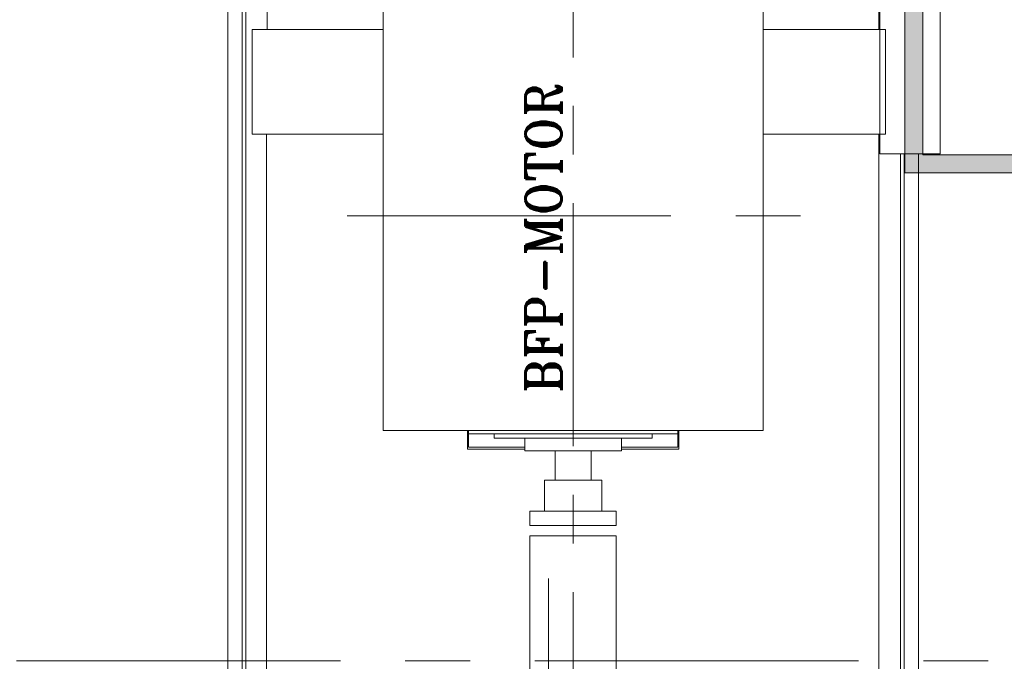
# Model space of a CAD drawing. Header units: inches. Extents: x 709340 to 1075215, y 37864 to 402163.
# Tile 21 of 56: x 821506 to 828347, y 168437 to 172891. Entities that reach past the tile are written whole.
import ezdxf

# ---------------------------------------------------------------- set-up
doc = ezdxf.new("R2010")
doc.units = ezdxf.units.IN
doc.header["$LTSCALE"] = 1800
doc.header["$MEASUREMENT"] = 0
doc.linetypes.add('CENTER', pattern=[2, 1.25, -0.25, 0.25, -0.25])
doc.layers.get('0').update_dxf_attribs({"color": 253, "lineweight": 5})
for name, color, linetype, lineweight in [('CEN', 8, 'CENTER', 18), ('CONCRETE', 145, 'Continuous', 18), ('GRID', 8, 'CENTER', 18), ('TEXT', 3, 'Continuous', 18)]:
    doc.layers.add(name, color=color, linetype=linetype, lineweight=lineweight)
doc.styles.add('ROMANT', font='romant')

# ---------------------------------------------------------------- blocks, each defined once
blk = doc.blocks.new('A$C2F2702F9')
at = {"color": 250}
for p, q in [((3175, 18762.5), (3175, 22249.5)), ((3175, 18762.5), (3175, 22249.5)), ((7425, 22249.5), (7425, 18762.5)), ((7425, 22249.5), (7425, 18762.5)), ((3000, 8380), (3000, 19009.3)), ((3000, 8380), (3000, 19009.3)), ((3025, 8405), (3025, 19009.3)), ((3025, 8405), (3025, 19009.3)), ((3070, 18037.5), (3070, 18762.5)), ((3070, 18762.5), (3980, 18762.5)), ((3070, 18762.5), (3980, 18762.5)), ((3070, 18037.5), (3070, 18762.5)), ((6620, 18762.5), (7470, 18762.5)), ((6620, 18762.5), (7470, 18762.5)), ((7470, 18762.5), (7470, 18037.5)), ((7470, 18762.5), (7470, 18037.5)), ((3980, 18037.5), (3070, 18037.5)), ((3980, 18037.5), (3070, 18037.5)), ((3170, 8450), (3170, 18037.5)), ((3170, 8450), (3170, 18037.5)), ((7470, 18037.5), (6620, 18037.5)), ((7470, 18037.5), (6620, 18037.5)), ((7425, 18037.5), (7425, 8450)), ((7425, 18037.5), (7425, 8450)), ((7575, 17900), (7575, 9975.2)), ((7575, 17900), (7575, 9975.2)), ((7600, 17900), (7600, 15980)), ((7600, 17900), (7600, 9525.9)), ((7600, 17900), (7600, 9525.9)), ((7600, 17900), (7600, 15980)), ((4565, 15849), (4565, 15980)), ((4565, 15849), (4565, 15980)), ((4573, 15956.8), (4573, 15980)), ((4573, 15980), (6027, 15980)), ((4573, 15980), (6027, 15980)), ((4573, 15956.8), (4573, 15980)), ((6027, 15956.8), (4573, 15956.8)), ((4573, 15864), (4573, 15956.8)), ((4573, 15864), (4573, 15956.8)), ((6027, 15956.8), (4573, 15956.8)), ((4751.9, 15956.8), (4751.9, 15926.8)), ((4751.9, 15956.8), (4751.9, 15926.8)), ((5848.1, 15956.8), (5848.1, 15926.8)), ((5848.1, 15956.8), (5848.1, 15926.8)), ((6027, 15980), (6027, 15956.8)), ((6027, 15980), (6027, 15956.8)), ((6027, 15956.8), (6027, 15864)), ((6027, 15956.8), (6027, 15864)), ((6035, 15980), (6035, 15849)), ((6035, 15980), (6035, 15849)), ((5848.1, 15926.8), (4751.9, 15926.8)), ((5848.1, 15926.8), (4751.9, 15926.8)), ((4963.7, 15926.8), (4963.7, 15836.9)), ((4963.7, 15926.8), (4963.7, 15836.9)), ((5636.3, 15926.8), (5636.3, 15836.9)), ((5636.3, 15926.8), (5636.3, 15836.9)), ((4963.7, 15849), (4565, 15849)), ((4963.7, 15849), (4565, 15849)), ((4963.7, 15864), (4573, 15864)), ((4963.7, 15864), (4573, 15864)), ((5636.3, 15836.9), (4963.7, 15836.9)), ((5636.3, 15836.9), (4963.7, 15836.9)), ((5175.6, 15836.9), (5175.6, 15635)), ((5175.6, 15836.9), (5175.6, 15635)), ((5424.4, 15836.9), (5424.4, 15635)), ((5424.4, 15836.9), (5424.4, 15635)), ((6027, 15864), (5636.3, 15864)), ((6027, 15864), (5636.3, 15864)), ((6035, 15849), (5636.3, 15849)), ((6035, 15849), (5636.3, 15849)), ((5500, 15634.7), (5100, 15634.7)), ((5100, 15634.7), (5100, 15418.6)), ((5100, 15634.7), (5100, 15418.6)), ((5500, 15634.7), (5100, 15634.7)), ((5500, 15634.7), (5500, 15418.6)), ((5500, 15634.7), (5500, 15418.6)), ((5600, 15418.6), (5000, 15418.6)), ((5000, 15418.6), (5000, 15318.6)), ((5000, 15418.6), (5000, 15318.6)), ((5600, 15418.6), (5000, 15418.6)), ((5300, 15425), (5300, 15441.5)), ((5300, 15425), (5300, 15441.5)), ((5600, 15418.6), (5600, 15318.6)), ((5600, 15418.6), (5600, 15318.6)), ((5600, 15318.6), (5000, 15318.6)), ((5600, 15318.6), (5000, 15318.6)), ((5000, 14060.4), (5000, 15248.3)), ((5000, 15248.3), (5600, 15248.3)), ((5000, 15248.3), (5600, 15248.3)), ((5000, 14060.4), (5000, 15248.3)), ((5600, 15248.3), (5600, 14060.4)), ((5600, 15248.3), (5600, 14060.4))]:
    blk.add_line(p, q, dxfattribs=at)
for points in [[(7700, 17900), (7700, 8280), (2900, 8280), (2900, 22400), (7700, 22400), (7700, 18900)], [(7700, 17900), (7700, 8280), (2900, 8280), (2900, 22400), (7700, 22400), (7700, 18900)], [(7600, 17900), (7600, 8380), (3000, 8380), (3000, 22300), (7600, 22300), (7600, 18900)], [(7600, 17900), (7600, 8380), (3000, 8380), (3000, 22300), (7600, 22300), (7600, 18900)]]:
    blk.add_lwpolyline(points, dxfattribs=at)
for points in [[(6620, 18960), (6620, 15980), (3980, 15980), (3980, 18960)], [(6620, 18960), (6620, 15980), (3980, 15980), (3980, 18960)], [(7850, 18900), (7850, 17900), (7430, 17900), (7430, 18900)], [(7850, 18900), (7850, 17900), (7430, 17900), (7430, 18900)]]:
    blk.add_lwpolyline(points, close=True, dxfattribs=at)
at = {"layer": 'CEN', "color": 250, "ltscale": 0.75}
blk.add_line((5300, 13170), (5300, 23600), dxfattribs=at)
blk.add_line((5300, 13170), (5300, 23600), dxfattribs=at)
at = {"layer": 'CEN', "color": 250}
blk.add_line((5130, 6180), (5130, 14950.6), dxfattribs=at)
blk.add_line((5130, 6180), (5130, 14950.6), dxfattribs=at)
at = {"layer": 'CEN', "color": 250, "flags": 128}
blk.add_lwpolyline([(3729.6, 17470), (6913.9, 17470)], dxfattribs=at)
blk.add_lwpolyline([(3729.6, 17470), (6913.9, 17470)], dxfattribs=at)
at = {"layer": 'TEXT', "color": 250, "style": 'ROMANT'}
blk.add_text('BFP-MOTOR', height=250, rotation=90, dxfattribs=at).set_placement((5220.2, 16237.6))

msp = doc.modelspace()

# ---------------------------------------------------------------- hatches: boundary and pattern name
at = {"layer": 'CONCRETE'}
h = msp.add_hatch(dxfattribs=at)
h.set_pattern_fill('AR-CONC', color=250, scale=25)
h.set_pattern_definition([(50, (870306.69, 168053.4), (179.31505, -15.68803), [18.75, -206.25]), (355, (870306.69, 168053.4), (-34.68783, 188.04803), [15, -165]), (100.45144, (870321.63, 168052.1), (144.6272, 172.36), [15.93505, -175.2855]), (46.1842, (870306.7, 168103.4), (266.8103, -41.3798), [28.125, -309.375]), (96.63564, (870328.92, 168099.95), (233.6655, 243.5297), [23.9026, -262.9284]), (351.18416, (870306.7, 168103.4), (233.6655, 243.5297), [22.5, -247.5]), (21, (870331.69, 168090.9), (149.22676, -100.65472), [18.75, -206.25]), (326, (870331.69, 168090.9), (60.82883, 181.2875), [15, -165]), (71.45144, (870344.13, 168082.51), (210.0556, 80.6328), [15.93505, -175.2855]), (37.5, (870306.69, 168053.4), (3.03996, 83.22346), [0, -163, 0, -167.5, 0, -165.625]), (7.5, (870306.69, 168053.4), (65.76738, 98.60293), [0, -95.5, 0, -159.25, 0, -63.125]), (327.5, (870250.94, 168053.4), (133.45561, -5.63872), [0, -62.5, 0, -195, 0, -258.75]), (317.5, (870225.94, 168053.4), (145.79654, 25.02625), [0, -81.25, 0, -129.5, 0, -183.75])])
h.paths.add_polyline_path([(822365.5, 176478.4), (827781.7, 176478.4), (827781.7, 171953.4), (828981.7, 171953.4), (828981.7, 177678.4), (819002.7, 177680.8), (819002.7, 176480.8), (822346.9, 176478.4)], flags=16)
h.paths.add_polyline_path([(822490.5, 176353.4), (827656.7, 176353.4), (827656.7, 171828.4), (829106.7, 171828.4), (829106.7, 177803.4), (818877.7, 177801), (818877.7, 176355.8), (822490.5, 176353.4)])

# ---------------------------------------------------------------- linework, layer by layer
at = {"layer": 'CONCRETE', "color": 250}
for points in [[(822490.5, 176353.4), (827656.7, 176353.4), (827656.7, 171828.4), (829106.7, 171828.4), (829106.7, 177803.4), (818877.7, 177803.4), (818877.7, 176353.4), (822490.5, 176353.4)], [(822490.5, 176353.4), (827656.7, 176353.4), (827656.7, 171828.4), (829106.7, 171828.4), (829106.7, 177803.4), (818877.7, 177803.4), (818877.7, 176353.4), (822490.5, 176353.4)], [(822365.5, 176478.4), (827781.7, 176478.4), (827781.7, 171953.4), (828981.7, 171953.4), (828981.7, 177678.4), (819002.7, 177678.4), (819002.7, 176478.4), (822365.5, 176478.4)], [(822365.5, 176478.4), (827781.7, 176478.4), (827781.7, 171953.4), (828981.7, 171953.4), (828981.7, 177678.4), (819002.7, 177678.4), (819002.7, 176478.4), (822365.5, 176478.4)]]:
    msp.add_lwpolyline(points, close=True, dxfattribs=at)
at = {"layer": 'GRID'}
msp.add_line((899334.6, 168439.9), (781388, 168439.9), dxfattribs=at)

# ---------------------------------------------------------------- block references
at = {"color": 250}
msp.add_blockref('A$C2F2702F9', (820050.9, 154059.9), dxfattribs=at)

doc.saveas('drawing.dxf')
